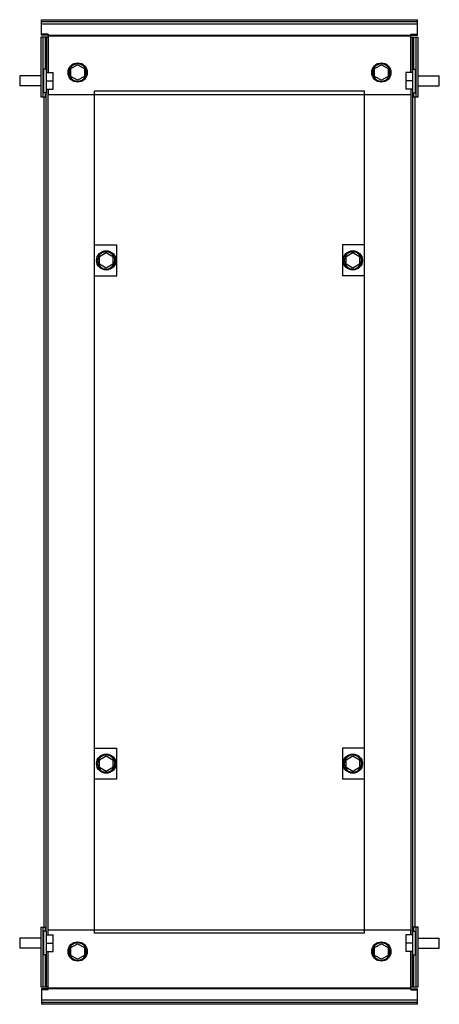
# Model space of a CAD drawing. Header units: millimetres. Extents: x 118 to 368, y 51 to 638.
import ezdxf

# ---------------------------------------------------------------- set-up
doc = ezdxf.new("R2010")
doc.units = ezdxf.units.MM
doc.header["$LTSCALE"] = 44.659208
doc.layers.get('0').update_dxf_attribs({"linetype": 'CONTINUOUS'})

msp = doc.modelspace()

# ---------------------------------------------------------------- linework, layer by layer
at = {"color": 7, "linetype": 'Continuous'}
for p, q in [((131.05, 628.58), (131.05, 637.73)), ((131.05, 637.73), (355.05, 637.73)), ((131.05, 636.73), (355.05, 636.73)), ((355.05, 635.16), (131.05, 635.16)), ((355.05, 628.58), (355.05, 637.73)), ((135.05, 629.15), (131.05, 629.15)), ((135.05, 628.58), (131.05, 628.58)), ((135.05, 629.15), (135.05, 606.23)), ((135.05, 628.54), (351.05, 628.54)), ((351.05, 606.23), (351.05, 629.15)), ((351.05, 629.15), (355.05, 629.15)), ((351.05, 628.58), (355.05, 628.58)), ((130.55, 627.23), (130.55, 591.73)), ((135.05, 627.23), (130.55, 627.23)), ((131.8, 627.23), (131.8, 591.73)), ((133.43, 608.33), (133.43, 627.23)), ((133.8, 627.23), (133.8, 608.33)), ((134.8, 627.23), (134.8, 606.23)), ((351.05, 627.96), (135.05, 627.96)), ((351.05, 627.23), (352.17, 627.23)), ((351.3, 606.23), (351.3, 627.23)), ((352.3, 608.33), (352.3, 627.23)), ((352.3, 627.23), (355.55, 627.23)), ((352.67, 627.23), (352.67, 608.33)), ((354.3, 591.73), (354.3, 627.23)), ((355.55, 591.73), (355.55, 627.23)), ((148.55, 608.54), (152.55, 610.85)), ((152.55, 610.85), (156.55, 608.54)), ((329.55, 608.54), (333.55, 610.85)), ((333.55, 610.85), (337.55, 608.54)), ((132.1, 608.33), (132.1, 594.13)), ((134, 608.33), (132.1, 608.33)), ((134, 594.13), (134, 608.33)), ((134, 606.23), (138, 606.23)), ((138, 596.23), (138, 606.23)), ((148.55, 603.92), (148.55, 608.54)), ((156.55, 608.54), (156.55, 603.92)), ((329.55, 603.92), (329.55, 608.54)), ((337.55, 608.54), (337.55, 603.92)), ((348.1, 606.23), (348.1, 596.23)), ((352.1, 606.23), (348.1, 606.23)), ((352.1, 608.33), (352.1, 594.13)), ((352.1, 608.33), (354, 608.33)), ((354, 594.13), (354, 608.33)), ((118, 604.23), (118, 598.23)), ((130.55, 604.23), (118, 604.23)), ((132.1, 604.23), (131.8, 604.23)), ((134, 601.23), (138, 601.23)), ((152.55, 601.61), (148.55, 603.92)), ((156.55, 603.92), (152.55, 601.61)), ((333.55, 601.61), (329.55, 603.92)), ((337.55, 603.92), (333.55, 601.61)), ((352.1, 601.23), (348.1, 601.23)), ((354, 604.23), (354.3, 604.23)), ((355.55, 604.23), (368.1, 604.23)), ((368.1, 598.23), (368.1, 604.23)), ((130.55, 598.23), (118, 598.23)), ((132.1, 598.23), (131.8, 598.23)), ((134, 594.13), (132.1, 594.13)), ((133.43, 591.73), (133.43, 594.13)), ((133.8, 94.33), (133.8, 594.13)), ((134, 596.23), (138, 596.23)), ((134.8, 596.23), (134.8, 92.23)), ((135.05, 596.23), (135.05, 593.23)), ((135.05, 593.23), (351.05, 593.23)), ((162.55, 93.23), (162.55, 595.23)), ((162.55, 595.23), (323.55, 595.23)), ((323.55, 93.23), (323.55, 595.23)), ((352.1, 596.23), (348.1, 596.23)), ((351.05, 596.23), (351.05, 593.23)), ((351.3, 92.23), (351.3, 596.23)), ((352.1, 594.13), (354, 594.13)), ((352.3, 94.33), (352.3, 594.13)), ((352.67, 594.13), (352.67, 591.73)), ((354, 598.23), (354.3, 598.23)), ((355.55, 598.23), (368.1, 598.23)), ((130.55, 591.73), (133.8, 591.73)), ((132.55, 96.73), (132.55, 591.73)), ((352.3, 591.73), (355.55, 591.73)), ((353.55, 591.73), (353.55, 96.73)), ((162.55, 503.5), (175.83, 503.5)), ((175.83, 484.96), (175.83, 503.5)), ((310.42, 503.5), (310.42, 484.96)), ((323.55, 503.5), (310.42, 503.5)), ((165.55, 496.54), (169.55, 498.85)), ((165.55, 491.92), (165.55, 496.54)), ((169.55, 498.85), (173.55, 496.54)), ((173.55, 496.54), (173.55, 491.92)), ((312.55, 496.54), (316.55, 498.85)), ((312.55, 491.92), (312.55, 496.54)), ((316.55, 498.85), (320.55, 496.54)), ((320.55, 496.54), (320.55, 491.92)), ((169.55, 489.61), (165.55, 491.92)), ((173.55, 491.92), (169.55, 489.61)), ((316.55, 489.61), (312.55, 491.92)), ((320.55, 491.92), (316.55, 489.61)), ((162.55, 484.96), (175.83, 484.96)), ((323.55, 484.96), (310.42, 484.96)), ((162.55, 203.51), (175.83, 203.5)), ((175.83, 184.96), (175.83, 203.5)), ((323.55, 203.5), (310.42, 203.5)), ((310.42, 203.5), (310.42, 184.97)), ((165.55, 196.54), (169.55, 198.85)), ((165.55, 191.92), (165.55, 196.54)), ((169.55, 198.85), (173.55, 196.54)), ((173.55, 196.54), (173.55, 191.92)), ((312.55, 196.54), (316.55, 198.85)), ((312.55, 191.92), (312.55, 196.54)), ((316.55, 198.85), (320.55, 196.54)), ((320.55, 196.54), (320.55, 191.92)), ((169.55, 189.61), (165.55, 191.92)), ((173.55, 191.92), (169.55, 189.61)), ((316.55, 189.61), (312.55, 191.92)), ((320.55, 191.92), (316.55, 189.61)), ((175.83, 184.96), (162.55, 184.97)), ((323.55, 184.97), (310.42, 184.97)), ((130.55, 96.73), (133.8, 96.73)), ((130.55, 96.73), (130.55, 61.23)), ((131.8, 96.73), (131.8, 61.23)), ((134, 94.33), (132.1, 94.33)), ((132.1, 94.33), (132.1, 80.13)), ((133.43, 94.33), (133.43, 96.73)), ((134, 80.13), (134, 94.33)), ((135.05, 95.23), (351.05, 95.23)), ((135.05, 92.23), (135.05, 95.23)), ((351.05, 92.23), (351.05, 95.23)), ((352.1, 94.33), (354, 94.33)), ((352.1, 94.33), (352.1, 80.13)), ((355.55, 96.73), (352.3, 96.73)), ((352.67, 96.73), (352.67, 94.33)), ((354, 80.13), (354, 94.33)), ((354.3, 61.23), (354.3, 96.73)), ((355.55, 61.23), (355.55, 96.73)), ((130.55, 90.23), (118, 90.23)), ((118, 90.23), (118, 84.23)), ((132.1, 90.23), (131.8, 90.23)), ((134, 92.23), (138, 92.23)), ((138, 82.23), (138, 92.23)), ((323.55, 93.23), (162.55, 93.23)), ((352.1, 92.23), (348.1, 92.23)), ((348.1, 92.23), (348.1, 82.23)), ((354, 90.23), (354.3, 90.23)), ((355.55, 90.23), (368.1, 90.23)), ((368.1, 84.23), (368.1, 90.23)), ((130.55, 84.23), (118, 84.23)), ((132.1, 84.23), (131.8, 84.23)), ((134, 87.23), (138, 87.23)), ((134, 82.23), (138, 82.23)), ((134.8, 82.23), (134.8, 61.23)), ((135.05, 59.32), (135.05, 82.23)), ((148.55, 84.54), (152.55, 86.85)), ((148.55, 79.92), (148.55, 84.54)), ((152.55, 86.85), (156.55, 84.54)), ((156.55, 84.54), (156.55, 79.92)), ((329.55, 84.54), (333.55, 86.85)), ((329.55, 79.92), (329.55, 84.54)), ((333.55, 86.85), (337.55, 84.54)), ((337.55, 84.54), (337.55, 79.92)), ((352.1, 87.23), (348.1, 87.23)), ((352.1, 82.23), (348.1, 82.23)), ((351.05, 59.32), (351.05, 82.23)), ((351.3, 61.23), (351.3, 82.23)), ((354, 84.23), (354.3, 84.23)), ((355.55, 84.23), (368.1, 84.23)), ((134, 80.13), (132.1, 80.13)), ((133.43, 61.23), (133.43, 80.13)), ((133.8, 80.13), (133.8, 61.23)), ((152.55, 77.61), (148.55, 79.92)), ((156.55, 79.92), (152.55, 77.61)), ((333.55, 77.61), (329.55, 79.92)), ((337.55, 79.92), (333.55, 77.61)), ((352.1, 80.13), (354, 80.13)), ((352.3, 61.23), (352.3, 80.13)), ((352.67, 80.13), (352.67, 61.23)), ((130.55, 61.23), (133.8, 61.23)), ((135.05, 59.89), (131.05, 59.89)), ((131.05, 59.89), (131.05, 50.73)), ((135.05, 59.32), (131.05, 59.32)), ((133.94, 61.23), (135.05, 61.23)), ((135.05, 60.5), (351.05, 60.5)), ((351.05, 59.93), (135.05, 59.93)), ((351.05, 61.23), (355.55, 61.23)), ((351.05, 59.89), (355.05, 59.89)), ((351.05, 59.32), (355.05, 59.32)), ((355.05, 50.73), (355.05, 59.89)), ((131.05, 53.31), (355.05, 53.31)), ((355.05, 51.73), (131.05, 51.73)), ((355.05, 50.73), (131.05, 50.73))]:
    msp.add_line(p, q, dxfattribs=at)
for centre in [(152.55, 606.23), (333.55, 606.23), (169.55, 494.23), (316.55, 494.23), (169.55, 194.23), (316.55, 194.23), (152.55, 82.23), (333.55, 82.23)]:
    msp.add_circle(centre, 5.75, dxfattribs=at)
for centre, radius, start, end in [((152.55, 606.23), 5.15, 145.61302, 192.31092), ((152.58, 606.25), 5.19, 192.35163, 211.06122), ((152.52, 606.21), 5.19, 27.43347, 43.07295), ((152.51, 606.25), 5.19, 328.92613, 348.53823), ((152.55, 606.23), 5.15, 348.61008, 27.39215), ((333.55, 606.23), 5.15, 145.61302, 192.31092), ((333.58, 606.25), 5.19, 192.35163, 211.06122), ((333.52, 606.21), 5.19, 27.43347, 43.07295), ((333.51, 606.25), 5.19, 328.92613, 348.53823), ((333.55, 606.23), 5.15, 348.61008, 27.39215), ((152.54, 606.17), 5.09, 269.08968, 270.10868), ((152.55, 606.23), 5.16, 270.00049, 328.85745), ((333.54, 606.17), 5.09, 269.08968, 270.10868), ((333.55, 606.23), 5.16, 270.00049, 328.85745), ((169.55, 494.23), 5.15, 145.61302, 192.31092), ((169.58, 494.25), 5.19, 192.35163, 211.06122), ((169.52, 494.21), 5.19, 27.43347, 43.07295), ((169.51, 494.25), 5.19, 328.92613, 348.53823), ((169.55, 494.23), 5.15, 348.61008, 27.39215), ((316.55, 494.23), 5.15, 145.61302, 192.31092), ((316.58, 494.25), 5.19, 192.35163, 211.06122), ((316.52, 494.21), 5.19, 27.43347, 43.07295), ((316.51, 494.25), 5.19, 328.92613, 348.53823), ((316.55, 494.23), 5.15, 348.61008, 27.39215), ((169.54, 494.17), 5.09, 269.08968, 270.10868), ((169.55, 494.23), 5.16, 270.00049, 328.85745), ((316.54, 494.17), 5.09, 269.08968, 270.10868), ((316.55, 494.23), 5.16, 270.00049, 328.85745), ((169.55, 194.23), 5.15, 145.61302, 192.31092), ((169.52, 194.21), 5.19, 27.43347, 43.07295), ((169.55, 194.23), 5.15, 348.61008, 27.39215), ((316.55, 194.23), 5.15, 145.61302, 192.31092), ((316.52, 194.21), 5.19, 27.43347, 43.07295), ((316.55, 194.23), 5.15, 348.61008, 27.39215), ((169.58, 194.25), 5.19, 192.35163, 211.06122), ((169.54, 194.17), 5.09, 269.08968, 270.10868), ((169.55, 194.23), 5.16, 270.00049, 328.85745), ((169.51, 194.25), 5.19, 328.92613, 348.53823), ((316.58, 194.25), 5.19, 192.35163, 211.06122), ((316.54, 194.17), 5.09, 269.08968, 270.10868), ((316.55, 194.23), 5.16, 270.00049, 328.85745), ((316.51, 194.25), 5.19, 328.92613, 348.53823), ((152.55, 82.23), 5.15, 145.61302, 192.31092), ((152.52, 82.21), 5.19, 27.43347, 43.07295), ((152.55, 82.23), 5.15, 348.61008, 27.39215), ((333.55, 82.23), 5.15, 145.61302, 192.31092), ((333.52, 82.21), 5.19, 27.43347, 43.07295), ((333.55, 82.23), 5.15, 348.61008, 27.39215), ((152.58, 82.25), 5.19, 192.35163, 211.06122), ((152.54, 82.17), 5.09, 269.08968, 270.10868), ((152.55, 82.23), 5.16, 270.00049, 328.85745), ((152.51, 82.25), 5.19, 328.92613, 348.53823), ((333.58, 82.25), 5.19, 192.35163, 211.06122), ((333.54, 82.17), 5.09, 269.08968, 270.10868), ((333.55, 82.23), 5.16, 270.00049, 328.85745), ((333.51, 82.25), 5.19, 328.92613, 348.53823)]:
    msp.add_arc(centre, radius, start, end, dxfattribs=at)
for points, knots in [([(151.58, 611.28), (151.42, 611.24), (151.09, 611.18), (150.61, 611.02), (150.16, 610.8), (149.29, 610.3), (148.67, 609.7), (148.3, 609.15)], [0, 0, 0, 0, 0.125394, 0.250681, 0.376054, 0.501427, 1, 1, 1, 1]), ([(154.03, 611.16), (153.91, 611.19), (153.66, 611.24), (153.3, 611.35), (152.93, 611.45), (152.67, 611.43), (152.55, 611.39)], [0, 0, 0, 0, 0.250653, 0.50103, 0.751197, 1, 1, 1, 1]), ([(156.31, 609.76), (155.85, 610.25), (155.09, 610.79), (154.25, 611.1), (154.03, 611.16)], [0, 0, 0, 0, 0.74906, 1, 1, 1, 1]), ([(332.58, 611.28), (332.42, 611.24), (332.09, 611.18), (331.61, 611.02), (331.16, 610.8), (330.29, 610.3), (329.67, 609.7), (329.3, 609.15)], [0, 0, 0, 0, 0.125394, 0.250681, 0.376054, 0.501427, 1, 1, 1, 1]), ([(335.03, 611.16), (334.91, 611.19), (334.66, 611.24), (334.3, 611.35), (333.93, 611.45), (333.67, 611.43), (333.55, 611.39)], [0, 0, 0, 0, 0.250653, 0.50103, 0.751197, 1, 1, 1, 1]), ([(337.31, 609.76), (336.85, 610.25), (336.09, 610.79), (335.25, 611.1), (335.03, 611.16)], [0, 0, 0, 0, 0.74906, 1, 1, 1, 1]), ([(148.14, 603.57), (148.58, 602.83), (149.86, 601.57), (151.6, 601.09), (152.46, 601.08)], [0, 0, 0, 0, 0.500008, 1, 1, 1, 1]), ([(329.14, 603.57), (329.58, 602.83), (330.86, 601.57), (332.6, 601.09), (333.46, 601.08)], [0, 0, 0, 0, 0.500008, 1, 1, 1, 1]), ([(168.58, 499.28), (168.42, 499.24), (168.09, 499.18), (167.61, 499.02), (167.16, 498.8), (166.29, 498.3), (165.67, 497.7), (165.3, 497.15)], [0, 0, 0, 0, 0.125394, 0.250681, 0.376054, 0.501427, 1, 1, 1, 1]), ([(171.03, 499.16), (170.91, 499.19), (170.66, 499.24), (170.3, 499.35), (169.93, 499.45), (169.67, 499.43), (169.55, 499.39)], [0, 0, 0, 0, 0.250653, 0.50103, 0.751197, 1, 1, 1, 1]), ([(173.31, 497.76), (172.85, 498.25), (172.09, 498.79), (171.25, 499.1), (171.03, 499.16)], [0, 0, 0, 0, 0.74906, 1, 1, 1, 1]), ([(315.58, 499.28), (315.42, 499.24), (315.09, 499.18), (314.61, 499.02), (314.16, 498.8), (313.29, 498.3), (312.67, 497.7), (312.3, 497.15)], [0, 0, 0, 0, 0.125394, 0.250681, 0.376054, 0.501427, 1, 1, 1, 1]), ([(318.03, 499.16), (317.91, 499.19), (317.66, 499.24), (317.3, 499.35), (316.93, 499.45), (316.67, 499.43), (316.55, 499.39)], [0, 0, 0, 0, 0.250653, 0.50103, 0.751197, 1, 1, 1, 1]), ([(320.31, 497.76), (319.85, 498.25), (319.09, 498.79), (318.25, 499.1), (318.03, 499.16)], [0, 0, 0, 0, 0.74906, 1, 1, 1, 1]), ([(165.14, 491.57), (165.58, 490.83), (166.86, 489.57), (168.6, 489.09), (169.46, 489.08)], [0, 0, 0, 0, 0.500008, 1, 1, 1, 1]), ([(312.14, 491.57), (312.58, 490.83), (313.86, 489.57), (315.6, 489.09), (316.46, 489.08)], [0, 0, 0, 0, 0.500008, 1, 1, 1, 1]), ([(168.58, 199.28), (168.42, 199.24), (168.09, 199.18), (167.61, 199.02), (167.16, 198.8), (166.29, 198.3), (165.67, 197.7), (165.3, 197.15)], [0, 0, 0, 0, 0.125394, 0.250681, 0.376054, 0.501427, 1, 1, 1, 1]), ([(171.03, 199.16), (170.91, 199.19), (170.66, 199.24), (170.3, 199.35), (169.93, 199.45), (169.67, 199.43), (169.55, 199.39)], [0, 0, 0, 0, 0.250653, 0.50103, 0.751197, 1, 1, 1, 1]), ([(173.31, 197.76), (172.85, 198.25), (172.09, 198.79), (171.25, 199.1), (171.03, 199.16)], [0, 0, 0, 0, 0.74906, 1, 1, 1, 1]), ([(315.58, 199.28), (315.42, 199.24), (315.09, 199.18), (314.61, 199.02), (314.16, 198.8), (313.29, 198.3), (312.67, 197.7), (312.3, 197.15)], [0, 0, 0, 0, 0.125394, 0.250681, 0.376054, 0.501427, 1, 1, 1, 1]), ([(318.03, 199.16), (317.91, 199.19), (317.66, 199.24), (317.3, 199.35), (316.93, 199.45), (316.67, 199.43), (316.55, 199.39)], [0, 0, 0, 0, 0.250653, 0.50103, 0.751197, 1, 1, 1, 1]), ([(320.31, 197.76), (319.85, 198.25), (319.09, 198.79), (318.25, 199.1), (318.03, 199.16)], [0, 0, 0, 0, 0.74906, 1, 1, 1, 1]), ([(165.14, 191.57), (165.58, 190.83), (166.86, 189.57), (168.6, 189.09), (169.46, 189.08)], [0, 0, 0, 0, 0.500008, 1, 1, 1, 1]), ([(312.14, 191.57), (312.58, 190.83), (313.86, 189.57), (315.6, 189.09), (316.46, 189.08)], [0, 0, 0, 0, 0.500008, 1, 1, 1, 1]), ([(151.58, 87.28), (151.42, 87.24), (151.09, 87.18), (150.61, 87.02), (150.16, 86.8), (149.29, 86.3), (148.67, 85.7), (148.3, 85.15)], [0, 0, 0, 0, 0.125394, 0.250681, 0.376054, 0.501427, 1, 1, 1, 1]), ([(154.03, 87.16), (153.91, 87.19), (153.66, 87.24), (153.3, 87.35), (152.93, 87.45), (152.67, 87.43), (152.55, 87.39)], [0, 0, 0, 0, 0.250653, 0.50103, 0.751197, 1, 1, 1, 1]), ([(156.31, 85.76), (155.85, 86.25), (155.09, 86.79), (154.25, 87.1), (154.03, 87.16)], [0, 0, 0, 0, 0.74906, 1, 1, 1, 1]), ([(332.58, 87.28), (332.42, 87.24), (332.09, 87.18), (331.61, 87.02), (331.16, 86.8), (330.29, 86.3), (329.67, 85.7), (329.3, 85.15)], [0, 0, 0, 0, 0.125394, 0.250681, 0.376054, 0.501427, 1, 1, 1, 1]), ([(335.03, 87.16), (334.91, 87.19), (334.66, 87.24), (334.3, 87.35), (333.93, 87.45), (333.67, 87.43), (333.55, 87.39)], [0, 0, 0, 0, 0.250653, 0.50103, 0.751197, 1, 1, 1, 1]), ([(337.31, 85.76), (336.85, 86.25), (336.09, 86.79), (335.25, 87.1), (335.03, 87.16)], [0, 0, 0, 0, 0.74906, 1, 1, 1, 1]), ([(148.14, 79.57), (148.58, 78.83), (149.86, 77.57), (151.6, 77.09), (152.46, 77.08)], [0, 0, 0, 0, 0.500008, 1, 1, 1, 1]), ([(329.14, 79.57), (329.58, 78.83), (330.86, 77.57), (332.6, 77.09), (333.46, 77.08)], [0, 0, 0, 0, 0.500008, 1, 1, 1, 1])]:
    msp.add_open_spline(points, degree=3, knots=knots, dxfattribs=at)
for points in [[(152.11, 611.42), (151.93, 611.4), (151.76, 611.33), (151.58, 611.28)], [(152.55, 611.39), (152.41, 611.44), (152.26, 611.44), (152.11, 611.42)], [(333.11, 611.42), (332.93, 611.4), (332.76, 611.33), (332.58, 611.28)], [(333.55, 611.39), (333.41, 611.44), (333.26, 611.44), (333.11, 611.42)], [(169.11, 499.42), (168.93, 499.4), (168.76, 499.33), (168.58, 499.28)], [(169.55, 499.39), (169.41, 499.44), (169.26, 499.44), (169.11, 499.42)], [(316.11, 499.42), (315.93, 499.4), (315.76, 499.33), (315.58, 499.28)], [(316.55, 499.39), (316.41, 499.44), (316.26, 499.44), (316.11, 499.42)], [(169.11, 199.42), (168.93, 199.4), (168.76, 199.33), (168.58, 199.28)], [(169.55, 199.39), (169.41, 199.44), (169.26, 199.44), (169.11, 199.42)], [(316.11, 199.42), (315.93, 199.4), (315.76, 199.33), (315.58, 199.28)], [(316.55, 199.39), (316.41, 199.44), (316.26, 199.44), (316.11, 199.42)], [(152.11, 87.42), (151.93, 87.4), (151.76, 87.33), (151.58, 87.28)], [(152.55, 87.39), (152.41, 87.44), (152.26, 87.44), (152.11, 87.42)], [(333.11, 87.42), (332.93, 87.4), (332.76, 87.33), (332.58, 87.28)], [(333.55, 87.39), (333.41, 87.44), (333.26, 87.44), (333.11, 87.42)]]:
    msp.add_open_spline(points, degree=3, dxfattribs=at)

doc.saveas('drawing.dxf')
